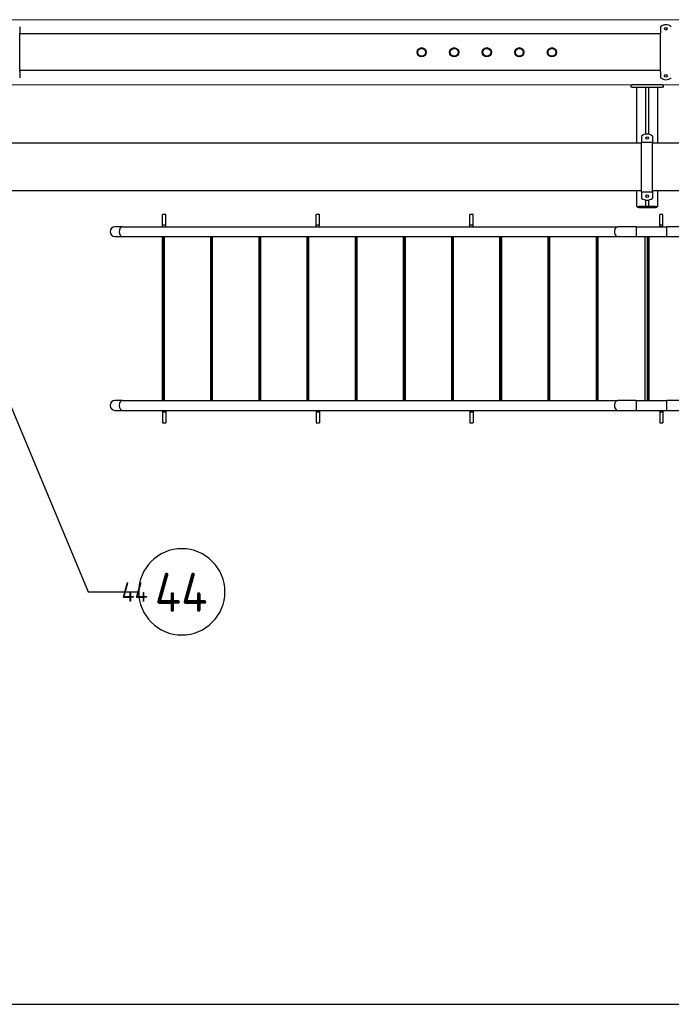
# Model space of a CAD drawing. Extents: x -89225 to 110569, y 13360 to 87647.
# Tile 204 of 256: x 37508 to 40508, y 53253 to 57788. Entities that reach past the tile are written whole.
import ezdxf

# ---------------------------------------------------------------- set-up
doc = ezdxf.new("R2010")
doc.units = 0
doc.layers.add('4', color=4, linetype='Continuous', lineweight=25)
for name, color, linetype in [('Beluchtingstank', 253, 'Continuous'), ('Iv-Lines 035', 4, 'Continuous'), ('Iv-Lines 035 @ 100', 4, 'Continuous'), ('Iv-Lines 035 @ 50', 4, 'Continuous')]:
    doc.layers.add(name, color=color, linetype=linetype)
doc.styles.add('ISO', font='ISO.SHX')

# ---------------------------------------------------------------- blocks, each defined once
blk = doc.blocks.new('Leidingwerk beluchtingsinstallatie')
for p, q in [((1284829.8, -946477.6), (1284829.8, -946502)), ((1287779.8, -946477.6), (1287779.8, -946502)), ((1284829.8, -946502), (1284829.8, -946507)), ((1284829.8, -946683.7), (1284829.8, -946507)), ((1287779.8, -946511.2), (1284829.8, -946511.2)), ((1287779.8, -946502), (1287779.8, -946507)), ((1287779.8, -946683.7), (1287779.8, -946507)), ((1287779.8, -946679.5), (1284829.8, -946679.5)), ((1284829.8, -946683.7), (1284829.8, -946688.7)), ((1284829.8, -946688.7), (1284829.8, -946713.1)), ((1287779.8, -946683.7), (1287779.8, -946688.7)), ((1287779.8, -946688.7), (1287779.8, -946713.1)), ((1287643.3, -946745.4), (1287649.3, -946745.4)), ((1287643.3, -946745.4), (1287643.3, -946755.4)), ((1287649.3, -946755.4), (1287643.3, -946755.4)), ((1287787.3, -946745.4), (1287649.3, -946745.4)), ((1287649.3, -946755.4), (1287787.3, -946755.4)), ((1287670.8, -947014.8), (1287670.8, -946755.4)), ((1287710.8, -946755.4), (1287710.8, -946973.1)), ((1287725.8, -946973.1), (1287725.8, -946755.4)), ((1287765.8, -946755.4), (1287765.8, -947014.8)), ((1287787.3, -946745.4), (1287793.3, -946745.4)), ((1287793.3, -946755.4), (1287787.3, -946755.4)), ((1287793.3, -946755.4), (1287793.3, -946745.4)), ((1287693.3, -946981.1), (1287693.3, -947004.9)), ((1287743.3, -946981.1), (1287743.3, -947004.9)), ((1287693.3, -947014.8), (1283574.1, -947014.8)), ((1287693.3, -947004.9), (1287693.3, -947009.9)), ((1287693.3, -947009.9), (1287743.3, -947009.9)), ((1287693.3, -947238.9), (1287693.3, -947009.9)), ((1287743.3, -947004.9), (1287743.3, -947009.9)), ((1287743.3, -947238.9), (1287743.3, -947009.9)), ((1288382.2, -947014.8), (1287743.3, -947014.8)), ((1287693.3, -947233.9), (1283574.1, -947233.9)), ((1287670.8, -947305.4), (1287670.8, -947233.9)), ((1287693.3, -947238.9), (1287693.3, -947243.9)), ((1287693.3, -947238.9), (1287743.3, -947238.9)), ((1287693.3, -947243.9), (1287693.3, -947267.6)), ((1288388.7, -947233.9), (1287743.3, -947233.9)), ((1287743.3, -947238.9), (1287743.3, -947243.9)), ((1287743.3, -947243.9), (1287743.3, -947267.6)), ((1287765.8, -947233.9), (1287765.8, -947305.4)), ((1287670.8, -947305.4), (1287680.8, -947305.4)), ((1287673.8, -947305.4), (1287673.8, -947310.4)), ((1287710.8, -947305.4), (1287680.8, -947305.4)), ((1287710.8, -947275.6), (1287710.8, -947305.4)), ((1287725.8, -947305.4), (1287710.8, -947305.4)), ((1287725.8, -947305.4), (1287725.8, -947275.6)), ((1287755.8, -947305.4), (1287725.8, -947305.4)), ((1287755.8, -947305.4), (1287765.8, -947305.4)), ((1287762.8, -947310.4), (1287762.8, -947305.4)), ((1287679.8, -947310.4), (1287673.8, -947310.4)), ((1287679.8, -947310.4), (1287756.8, -947310.4)), ((1287762.8, -947310.4), (1287756.8, -947310.4))]:
    blk.add_line(p, q)
for centre, radius in [((1287804.8, -946486.9), 6), ((1286680.2, -946595.4), 21.2), ((1286680.2, -946595.4), 21.2), ((1286680.2, -946595.4), 18), ((1286830.2, -946595.4), 21.2), ((1286830.2, -946595.4), 21.2), ((1286830.2, -946595.4), 18), ((1286980.2, -946595.4), 21.2), ((1286980.2, -946595.4), 21.2), ((1286980.2, -946595.4), 18), ((1287130.2, -946595.4), 21.2), ((1287130.2, -946595.4), 21.2), ((1287130.2, -946595.4), 18), ((1287280.2, -946595.4), 21.2), ((1287280.2, -946595.4), 21.2), ((1287280.2, -946595.4), 18), ((1287804.8, -946703.9), 6), ((1287718.3, -946990.4), 6), ((1287718.3, -947258.4), 6)]:
    blk.add_circle(centre, radius)
for centre, start, end in [((1287804.8, -946508.9), 51.3178, 128.6822), ((1287804.8, -946681.9), 231.3178, 308.6822), ((1287718.3, -947012.4), 51.3178, 128.6822), ((1287718.3, -947236.4), 231.3178, 308.6822)]:
    blk.add_arc(centre, 40, start, end)
blk = doc.blocks.new('Bordes been 1 beluchtingstank')
for p, q in [((1277692.4, -881170.8), (1277677.4, -881170.8)), ((1277677.4, -881220.8), (1277677.4, -881170.8)), ((1277692.4, -881220.8), (1277692.4, -881170.8)), ((1278399.5, -881170.8), (1278384.5, -881170.8)), ((1278384.5, -881220.8), (1278384.5, -881170.8)), ((1278399.5, -881220.8), (1278399.5, -881170.8)), ((1279106.6, -881170.8), (1279091.6, -881170.8)), ((1279091.6, -881220.8), (1279091.6, -881170.8)), ((1279106.6, -881220.8), (1279106.6, -881170.8)), ((1279980.9, -881170.8), (1279965.9, -881170.8)), ((1279965.9, -881220.8), (1279965.9, -881170.8)), ((1279980.9, -881220.8), (1279980.9, -881170.8)), ((1277493.1, -881228.3), (1277457.9, -881228.3)), ((1277493.1, -881228.3), (1277677.4, -881228.3)), ((1277692.4, -881220.8), (1277677.4, -881220.8)), ((1277677.4, -881228.3), (1277677.4, -881220.8)), ((1277680.4, -881228.3), (1277677.4, -881228.3)), ((1277677.4, -881228.3), (1277677.4, -881228.3)), ((1277680.4, -881228.3), (1278384.5, -881228.3)), ((1277692.4, -881228.3), (1277692.4, -881220.8)), ((1278399.5, -881220.8), (1278384.5, -881220.8)), ((1278384.5, -881228.3), (1278384.5, -881220.8)), ((1278387.5, -881228.3), (1278384.5, -881228.3)), ((1278384.5, -881228.3), (1278384.5, -881228.3)), ((1278387.5, -881228.3), (1279091.6, -881228.3)), ((1278399.5, -881228.3), (1278399.5, -881220.8)), ((1279106.6, -881220.8), (1279091.6, -881220.8)), ((1279091.6, -881228.3), (1279091.6, -881220.8)), ((1279094.6, -881228.3), (1279091.6, -881228.3)), ((1279091.6, -881228.3), (1279091.6, -881228.3)), ((1279094.6, -881228.3), (1279773.3, -881228.3)), ((1279106.6, -881228.3), (1279106.6, -881220.8)), ((1279858.1, -881228.3), (1279773.3, -881228.3)), ((1279858.1, -881228.3), (1279858.1, -881273.3)), ((1279858.1, -881228.3), (1279998.4, -881228.3)), ((1279858.1, -881228.3), (1279858.1, -881273.3)), ((1279980.9, -881220.8), (1279965.9, -881220.8)), ((1279965.9, -881228.3), (1279965.9, -881220.8)), ((1279980.9, -881228.3), (1279965.9, -881228.3)), ((1279980.9, -881228.3), (1279980.9, -881220.8)), ((1279998.4, -881273.3), (1279998.4, -881228.3)), ((1280118.4, -881228.3), (1279998.4, -881228.3)), ((1279998.4, -881273.3), (1279998.4, -881228.3)), ((1277457.9, -881273.3), (1277493.1, -881273.3)), ((1277493.1, -881273.3), (1279773.3, -881273.3)), ((1277677.4, -882028.3), (1277677.4, -881273.3)), ((1277681.4, -882028.3), (1277681.4, -881273.3)), ((1277685.4, -882028.3), (1277685.4, -881273.3)), ((1277899.3, -882028.3), (1277899.3, -881273.3)), ((1277902.4, -882028.3), (1277902.4, -881273.3)), ((1277903.3, -882028.3), (1277903.3, -881273.3)), ((1277907.3, -882028.3), (1277907.3, -881273.3)), ((1278121.2, -882028.3), (1278121.2, -881273.3)), ((1278124.3, -882028.3), (1278124.3, -881273.3)), ((1278125.2, -882028.3), (1278125.2, -881273.3)), ((1278129.2, -882028.3), (1278129.2, -881273.3)), ((1278343.1, -882028.3), (1278343.1, -881273.3)), ((1278346.2, -882028.3), (1278346.2, -881273.3)), ((1278347.1, -882028.3), (1278347.1, -881273.3)), ((1278351.1, -882028.3), (1278351.1, -881273.3)), ((1278565, -882028.3), (1278565, -881273.3)), ((1278568.1, -882028.3), (1278568.1, -881273.3)), ((1278569, -882028.3), (1278569, -881273.3)), ((1278573, -882028.3), (1278573, -881273.3)), ((1278786.9, -882028.3), (1278786.9, -881273.3)), ((1278790, -882028.3), (1278790, -881273.3)), ((1278790.9, -882028.3), (1278790.9, -881273.3)), ((1278794.9, -882028.3), (1278794.9, -881273.3)), ((1279008.7, -882028.3), (1279008.7, -881273.3)), ((1279011.9, -882028.3), (1279011.9, -881273.3)), ((1279012.7, -882028.3), (1279012.7, -881273.3)), ((1279016.7, -882028.3), (1279016.7, -881273.3)), ((1279230.6, -882028.3), (1279230.6, -881273.3)), ((1279233.7, -882028.3), (1279233.7, -881273.3)), ((1279234.6, -882028.3), (1279234.6, -881273.3)), ((1279238.6, -882028.3), (1279238.6, -881273.3)), ((1279452.5, -882028.3), (1279452.5, -881273.3)), ((1279455.6, -882028.3), (1279455.6, -881273.3)), ((1279456.5, -882028.3), (1279456.5, -881273.3)), ((1279460.5, -882028.3), (1279460.5, -881273.3)), ((1279674.4, -882028.3), (1279674.4, -881273.3)), ((1279677.5, -882028.3), (1279677.5, -881273.3)), ((1279678.4, -882028.3), (1279678.4, -881273.3)), ((1279682.4, -882028.3), (1279682.4, -881273.3)), ((1279773.3, -881273.3), (1279858.1, -881273.3)), ((1279858.1, -881273.3), (1279998.4, -881273.3)), ((1279899.4, -882028.3), (1279899.4, -881273.3)), ((1279909.4, -882028.3), (1279909.4, -881273.3)), ((1279913.4, -882028.3), (1279913.4, -881273.3)), ((1279917.4, -882028.3), (1279917.4, -881273.3)), ((1279998.4, -881273.3), (1280118.4, -881273.3)), ((1277493.1, -882028.3), (1277457.9, -882028.3)), ((1277493.1, -882028.3), (1279773.3, -882028.3)), ((1279858.1, -882028.3), (1279773.3, -882028.3)), ((1279858.1, -882028.3), (1279858.1, -882073.3)), ((1279858.1, -882028.3), (1279998.4, -882028.3)), ((1279858.1, -882028.3), (1279858.1, -882073.3)), ((1279998.4, -882073.3), (1279998.4, -882028.3)), ((1280118.4, -882028.3), (1279998.4, -882028.3)), ((1279998.4, -882073.3), (1279998.4, -882028.3)), ((1277457.9, -882073.3), (1277493.1, -882073.3)), ((1277493.1, -882073.3), (1277677.4, -882073.3)), ((1277677.4, -882073.3), (1277680.4, -882073.3)), ((1277677.4, -882073.3), (1277677.4, -882080.8)), ((1277677.4, -882073.3), (1277677.4, -882073.3)), ((1277677.4, -882080.8), (1277692.4, -882080.8)), ((1277677.4, -882080.8), (1277677.4, -882130.8)), ((1277680.4, -882073.3), (1278384.5, -882073.3)), ((1277692.4, -882073.3), (1277692.4, -882080.8)), ((1277692.4, -882080.8), (1277692.4, -882130.8)), ((1278384.5, -882073.3), (1278387.5, -882073.3)), ((1278384.5, -882073.3), (1278384.5, -882080.8)), ((1278384.5, -882073.3), (1278384.5, -882073.3)), ((1278384.5, -882080.8), (1278399.5, -882080.8)), ((1278384.5, -882080.8), (1278384.5, -882130.8)), ((1278387.5, -882073.3), (1279091.6, -882073.3)), ((1278399.5, -882073.3), (1278399.5, -882080.8)), ((1278399.5, -882080.8), (1278399.5, -882130.8)), ((1279091.6, -882073.3), (1279094.6, -882073.3)), ((1279091.6, -882073.3), (1279091.6, -882080.8)), ((1279091.6, -882073.3), (1279091.6, -882073.3)), ((1279091.6, -882080.8), (1279106.6, -882080.8)), ((1279091.6, -882080.8), (1279091.6, -882130.8)), ((1279094.6, -882073.3), (1279773.3, -882073.3)), ((1279106.6, -882073.3), (1279106.6, -882080.8)), ((1279106.6, -882080.8), (1279106.6, -882130.8)), ((1279773.3, -882073.3), (1279858.1, -882073.3)), ((1279858.1, -882073.3), (1279998.4, -882073.3)), ((1279965.9, -882073.3), (1279980.9, -882073.3)), ((1279965.9, -882073.3), (1279965.9, -882080.8)), ((1279965.9, -882080.8), (1279980.9, -882080.8)), ((1279965.9, -882080.8), (1279965.9, -882130.8)), ((1279980.9, -882073.3), (1279980.9, -882080.8)), ((1279980.9, -882080.8), (1279980.9, -882130.8)), ((1279998.4, -882073.3), (1280118.4, -882073.3)), ((1277677.4, -882130.8), (1277692.4, -882130.8)), ((1278384.5, -882130.8), (1278399.5, -882130.8)), ((1279091.6, -882130.8), (1279106.6, -882130.8)), ((1279965.9, -882130.8), (1279980.9, -882130.8))]:
    blk.add_line(p, q)
for centre in [(1277457.9, -881250.8), (1277457.9, -881250.8), (1277457.9, -882050.8), (1277457.9, -882050.8)]:
    blk.add_arc(centre, 22.5, 90, 270)
for centre, major_axis, start_param, end_param in [((1277493.1, -881250.8), (0, -22.5), 3.141593, 6.283185), ((1277493.1, -881250.8), (0, -22.5), 3.141593, 6.283185), ((1279773.3, -881250.8), (0, 22.5), 0, 3.141593), ((1279773.3, -881250.8), (0, 22.5), 0, 3.141593), ((1277493.1, -882050.8), (0, -22.5), 3.141593, 6.283185), ((1277493.1, -882050.8), (0, -22.5), 3.141593, 6.283185), ((1279773.3, -882050.8), (0, 22.5), 0, 3.141593), ((1279773.3, -882050.8), (0, 22.5), 0, 3.141593)]:
    blk.add_ellipse(centre, major_axis=major_axis, ratio=0.707107, start_param=start_param, end_param=end_param)
blk = doc.blocks.new('*U77')
for points in [[(-7.78, -18.652), (0, 0)], [(0, 0), (2.324, 0)]]:
    blk.add_lwpolyline(points)
blk.add_circle((4.31, 0), 1.986)
blk.add_solid([(-6.86, -17.185), (-7.78, -18.652), (-7.385, -16.966)])
at = {"style": 'ISO'}
blk.add_attdef('NUMMER', (3.146, -0.835), '', height=1.8, dxfattribs=at)
blk = doc.blocks.new('*U551')
at = {"layer": 'Iv-Lines 035 @ 100'}
ref = blk.add_blockref('*U77', (37823.8, 55153), dxfattribs=dict(at, xscale=-100, yscale=100, zscale=100, rotation=180))
ref.add_attrib('NUMMER', '44', (38130, 55061), dxfattribs={"layer": '0', "height": 180, "style": 'ISO'})
at = {"layer": 'Iv-Lines 035 @ 50'}
ref = blk.add_blockref('*U77', (-37823.8, 55153), dxfattribs=dict(at, xscale=50, yscale=50, zscale=-50, rotation=180))
ref.add_attrib('NUMMER', '44', (37976.9, 55107), dxfattribs={"layer": '0', "height": 90, "style": 'ISO'})

msp = doc.modelspace()

# ---------------------------------------------------------------- linework, layer by layer
at = {"layer": '4', "ltscale": 0.5}
msp.add_line((1407.2, 53253.2), (64957.5, 53253.2), dxfattribs=at)
at = {"layer": 'Beluchtingstank', "lineweight": 9, "ltscale": 0.01}
for p, q in [((30135.9, 57788.1), (50385.9, 57788.1)), ((30135.9, 57488.1), (50385.9, 57488.1))]:
    msp.add_line(p, q, dxfattribs=at)

# ---------------------------------------------------------------- block references
at = {"layer": 'Iv-Lines 035'}
for name, p in [('Leidingwerk beluchtingsinstallatie', (-1247321.4, 1004233.5)), ('Bordes been 1 beluchtingstank', (-1239510.9, 938062.2)), ('*U551', (0, 0))]:
    msp.add_blockref(name, p, dxfattribs=at)

doc.saveas('drawing.dxf')
